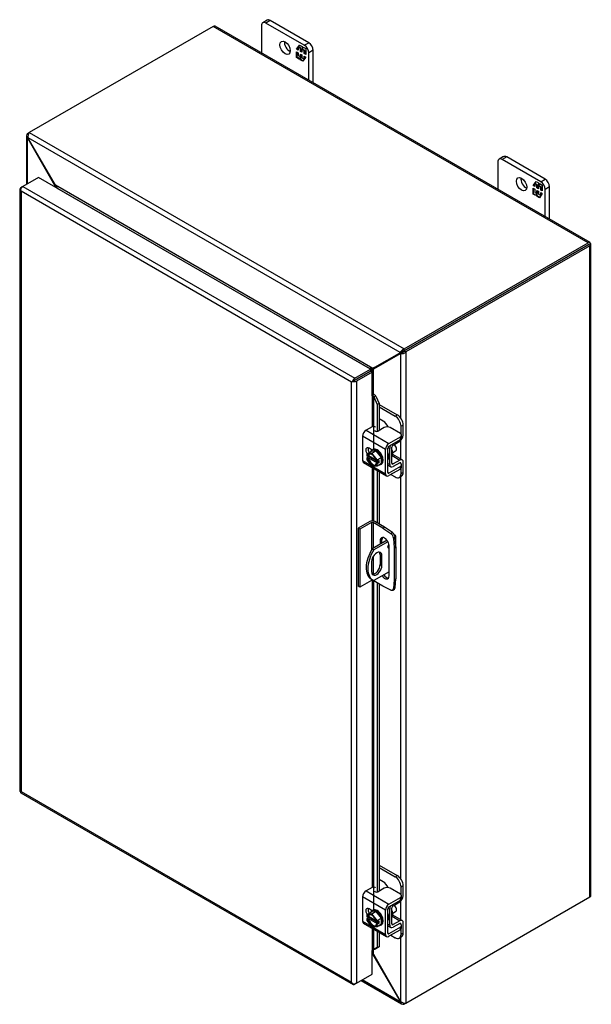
# Model space of a CAD drawing. Header units: inches. Extents: x 7 to 147, y 8 to 98.
# Tile 8 of 8: x 126 to 143, y 68 to 98. Entities that reach past the tile are written whole.
import ezdxf

# ---------------------------------------------------------------- set-up
doc = ezdxf.new("R2010")
doc.units = ezdxf.units.IN
doc.header["$MEASUREMENT"] = 0
for name, color, linetype in [('COM40153-1', 7, 'CONTINUOUS'), ('COM40153-2', 7, 'CONTINUOUS'), ('COM42667', 7, 'CONTINUOUS'), ('COM42780', 7, 'CONTINUOUS'), ('COM48475', 7, 'CONTINUOUS'), ('COM71780-9', 7, 'CONTINUOUS'), ('FET07710', 7, 'CONTINUOUS'), ('SCC19011', 7, 'CONTINUOUS'), ('SPR20265', 7, 'CONTINUOUS'), ('WAF25035', 7, 'CONTINUOUS')]:
    doc.layers.add(name, color=color, linetype=linetype)

msp = doc.modelspace()

# ---------------------------------------------------------------- linework, layer by layer
at = {"layer": 'COM40153-1', "color": 7}
for p, q in [((136.948, 81.945), (136.502, 81.687)), ((136.975, 81.901), (136.553, 81.658)), ((137.165, 82.118), (137.181, 82.108)), ((137.213, 81.759), (137.213, 82.064)), ((136.502, 81.687), (136.553, 81.658)), ((136.484, 81.307), (136.484, 81.01)), ((136.742, 81.515), (136.793, 81.485)), ((136.742, 81.515), (136.742, 81.218)), ((136.793, 81.189), (136.793, 81.485)), ((137.008, 81.002), (136.553, 80.739)), ((136.742, 81.218), (136.793, 81.189)), ((136.478, 80.781), (136.529, 80.751))]:
    msp.add_line(p, q, dxfattribs=at)
for centre, major_axis, start_param, end_param in [((137.105, 82.064), (-0.108, 0), 2.529725, 3.926991), ((136.853, 81.43), (0.375, 0.65), 1.508132, 3.141593), ((136.904, 81.401), (0.375, 0.65), 1.508132, 3.204257), ((136.639, 81.396), (-0.109, -0.189), 2.356194, 5.497787), ((136.588, 81.425), (-0.109, -0.189), 2.356194, 2.906426), ((137.014, 81.771), (-0.0313, -0.0541), 4.139289, 6.283185), ((136.963, 81.801), (0.0313, 0.0541), 4.093609, 5.210881), ((137.014, 81.771), (-0.0313, -0.0541), 0, 0.63978), ((136.639, 81.1), (0.109, 0.189), 2.356194, 5.497787), ((136.588, 81.129), (0.109, 0.189), 3.37676, 5.497787)]:
    msp.add_ellipse(centre, major_axis=major_axis, ratio=0.57735, start_param=start_param, end_param=end_param, dxfattribs=at)
at = {"layer": 'COM40153-2', "color": 7}
for p, q in [((136.43, 82.505), (136.082, 82.304)), ((136.481, 82.476), (136.133, 82.275)), ((136.481, 82.476), (136.481, 81.651)), ((136.532, 82.476), (136.532, 81.704)), ((136.825, 82.306), (136.532, 82.476)), ((136.876, 82.336), (136.582, 82.505)), ((136.082, 82.304), (136.082, 80.569)), ((136.133, 82.275), (136.082, 82.304)), ((136.133, 82.275), (136.133, 80.54)), ((136.825, 82.306), (136.876, 82.336)), ((136.825, 82.306), (137.061, 82.146)), ((137.112, 82.175), (136.876, 82.336)), ((137.061, 82.146), (137.112, 82.175)), ((136.743, 81.935), (136.794, 81.965)), ((136.743, 81.935), (136.743, 81.826)), ((136.794, 81.855), (136.794, 81.965)), ((137.193, 82.036), (137.142, 82.007)), ((137.142, 82.007), (137.162, 81.722)), ((137.213, 81.751), (137.193, 82.036)), ((137.008, 80.884), (137.008, 81.782)), ((137.162, 81.722), (137.213, 81.751)), ((137.162, 81.722), (137.162, 80.766)), ((137.213, 81.751), (137.213, 80.795)), ((136.532, 81.463), (136.532, 80.93)), ((136.481, 80.741), (136.133, 80.54)), ((136.481, 80.779), (136.481, 80.741)), ((136.532, 80.75), (136.532, 80.741)), ((136.825, 80.571), (136.532, 80.741)), ((137.162, 80.766), (137.142, 80.505)), ((137.162, 80.766), (137.213, 80.795)), ((137.193, 80.534), (137.213, 80.795)), ((136.133, 80.54), (136.082, 80.569)), ((137.061, 80.459), (136.825, 80.571)), ((137.116, 80.456), (137.167, 80.486)), ((137.142, 80.505), (137.193, 80.534))]:
    msp.add_line(p, q, dxfattribs=at)
for centre, major_axis, start_param, end_param in [((136.506, 82.461), (-0.108, 0), 3.926991, 5.497787), ((136.506, 82.461), (-0.036, 0), 3.926991, 5.497787), ((137.104, 82.078), (-0.062, 0.108), 4.014257, 5.410521), ((136.875, 81.859), (0.094, -0.162), 0.785398, 3.926991), ((136.926, 81.888), (0.094, -0.162), 3.416574, 3.926991), ((137.054, 82.049), (0.063, -0.108), 0.872665, 2.268928), ((136.506, 80.726), (0.036, 0), 0.785398, 2.356194), ((136.875, 80.961), (-0.094, 0.162), 1.73559, 3.926991), ((136.926, 80.99), (-0.094, 0.162), 1.73559, 2.866611), ((137.054, 80.565), (-0.063, 0.108), 2.443461, 3.839724), ((137.104, 80.594), (-0.063, 0.108), 3.141593, 3.839724)]:
    msp.add_ellipse(centre, major_axis=major_axis, ratio=0.57735, start_param=start_param, end_param=end_param, dxfattribs=at)
at = {"layer": 'COM42667', "color": 7}
for p, q in [((136.5, 85.341), (136.319, 85.236)), ((136.319, 85.236), (137.005, 84.84)), ((136.861, 85.318), (136.678, 85.212)), ((137.346, 85.14), (137.038, 85.318)), ((136.904, 84.665), (136.218, 85.061)), ((136.218, 85.061), (136.218, 84.333)), ((137.005, 84.84), (137.346, 85.037)), ((137.005, 84.763), (137.346, 84.96)), ((137.346, 84.96), (137.346, 85.037)), ((137.383, 85.011), (137.383, 85.088)), ((136.507, 84.646), (136.412, 84.7)), ((136.904, 83.937), (136.904, 84.665)), ((136.971, 83.976), (136.971, 84.704)), ((136.218, 84.333), (136.473, 84.186)), ((136.248, 84.268), (136.934, 83.872)), ((137.33, 84.265), (137.346, 84.256)), ((136.522, 84.158), (136.904, 83.937)), ((137.005, 83.957), (136.971, 83.976)), ((137.346, 84.154), (137.005, 83.957)), ((137.346, 84.076), (137.005, 83.879)), ((137.346, 84.076), (137.346, 84.154)), ((137.383, 84.127), (137.383, 84.205)), ((136.904, 70.886), (136.218, 71.282)), ((136.218, 71.282), (136.218, 70.554)), ((136.5, 71.562), (136.319, 71.457)), ((136.319, 71.457), (137.005, 71.061)), ((136.861, 71.538), (136.678, 71.432)), ((137.346, 71.36), (137.038, 71.538)), ((137.383, 71.232), (137.383, 71.309)), ((137.005, 71.061), (137.346, 71.258)), ((137.005, 70.984), (137.346, 71.181)), ((137.346, 71.181), (137.346, 71.258)), ((136.507, 70.866), (136.412, 70.921)), ((136.904, 70.158), (136.904, 70.886)), ((136.971, 70.197), (136.971, 70.925)), ((136.218, 70.554), (136.473, 70.407)), ((136.248, 70.489), (136.934, 70.093)), ((137.33, 70.486), (137.346, 70.476)), ((137.383, 70.348), (137.383, 70.425)), ((136.522, 70.379), (136.904, 70.158)), ((137.005, 70.177), (136.971, 70.197)), ((137.346, 70.374), (137.005, 70.177)), ((137.346, 70.297), (137.005, 70.1)), ((137.346, 70.297), (137.346, 70.374))]:
    msp.add_line(p, q, dxfattribs=at)
for centre, major_axis, start_param, end_param in [((136.319, 85.12), (-0.072, -0.124), 3.926991, 5.497787), ((136.542, 85.316), (-0.06, 0), 3.141593, 5.497787), ((136.635, 85.236), (0.06, 0), 2.929457, 5.497787), ((136.95, 85.267), (0.125, 0), 0.785398, 2.356194), ((137.258, 85.088), (-0.125, 0), 2.356194, 3.926991), ((137.005, 84.724), (0.072, 0.124), 0.785398, 2.356194), ((137.258, 85.011), (-0.125, 0), 2.356194, 3.141593), ((136.412, 84.585), (0.07, -0.122), 2.356194, 4.826451), ((136.479, 84.624), (0.07, -0.122), 3.6401, 4.826451), ((137.005, 84.724), (0.024, 0.0416), 0.785398, 2.356194), ((136.319, 84.392), (0.072, 0.124), 2.356194, 3.141593), ((137.258, 84.205), (-0.125, 0), 2.356194, 3.926991), ((137.005, 83.996), (0.072, 0.124), 2.356194, 3.926991), ((137.005, 83.996), (0.024, 0.0416), 2.356194, 3.926991), ((137.258, 84.127), (-0.125, 0), 2.356194, 3.141593), ((136.542, 71.537), (-0.06, 0), 3.141593, 5.497787), ((136.319, 71.341), (-0.072, -0.124), 3.926991, 5.497787), ((136.635, 71.457), (0.06, 0), 2.929457, 5.497787), ((136.95, 71.487), (0.125, 0), 0.785398, 2.356194), ((137.258, 71.309), (-0.125, 0), 2.356194, 3.926991), ((137.005, 70.945), (0.072, 0.124), 0.785398, 2.356194), ((137.005, 70.945), (0.024, 0.0416), 0.785398, 2.356194), ((137.258, 71.232), (-0.125, 0), 2.356194, 3.141593), ((136.412, 70.806), (0.07, -0.122), 2.356194, 4.826451), ((136.479, 70.845), (0.07, -0.122), 3.6401, 4.826451), ((136.319, 70.613), (0.072, 0.124), 2.356194, 3.141593), ((137.258, 70.425), (-0.125, 0), 2.356194, 3.926991), ((137.005, 70.217), (0.071, 0.124), 2.356194, 3.926991), ((137.005, 70.217), (0.024, 0.0416), 2.356194, 3.926991), ((137.258, 70.348), (-0.125, 0), 2.356194, 3.141593)]:
    msp.add_ellipse(centre, major_axis=major_axis, ratio=0.57735, start_param=start_param, end_param=end_param, dxfattribs=at)
at = {"layer": 'COM42780', "color": 7}
for p, q in [((136.715, 86.011), (137.255, 85.7)), ((136.715, 85.934), (137.188, 85.661)), ((136.834, 85.508), (136.715, 85.577)), ((137.188, 85.661), (137.255, 85.7)), ((137.432, 85.393), (137.365, 85.355)), ((137.365, 85.126), (137.365, 85.355)), ((137.432, 85.089), (137.432, 85.393)), ((137.128, 84.793), (137.333, 84.915)), ((136.976, 84.726), (137.027, 84.696)), ((137.027, 84.211), (137.027, 84.696)), ((137.095, 84.25), (137.095, 84.735)), ((136.971, 84.243), (137.027, 84.211)), ((137.095, 84.249), (137.128, 84.23)), ((137.1, 84.478), (137.333, 84.344)), ((137.402, 84.35), (137.118, 84.514)), ((137.331, 84.266), (137.127, 84.152)), ((137.333, 84.344), (137.128, 84.23)), ((137.331, 84.265), (137.365, 84.246)), ((137.365, 84.242), (137.365, 84.246)), ((137.432, 83.98), (137.432, 84.284)), ((136.971, 84.195), (137.057, 84.146)), ((137.365, 83.942), (137.365, 84.09)), ((137.365, 83.942), (137.432, 83.98)), ((137.062, 83.912), (137.188, 83.84)), ((137.313, 83.827), (137.38, 83.866)), ((136.715, 72.232), (137.255, 71.92)), ((136.715, 72.155), (137.188, 71.882)), ((137.188, 71.882), (137.255, 71.92)), ((136.834, 71.729), (136.715, 71.798)), ((137.432, 71.614), (137.365, 71.575)), ((137.365, 71.347), (137.365, 71.575)), ((137.432, 71.31), (137.432, 71.614)), ((137.128, 71.014), (137.333, 71.136)), ((136.976, 70.947), (137.027, 70.917)), ((137.027, 70.432), (137.027, 70.917)), ((137.095, 70.471), (137.095, 70.956)), ((137.1, 70.699), (137.333, 70.565)), ((137.402, 70.571), (137.118, 70.735)), ((136.971, 70.464), (137.027, 70.432)), ((136.971, 70.416), (137.057, 70.366)), ((137.095, 70.47), (137.128, 70.451)), ((137.331, 70.486), (137.127, 70.372)), ((137.333, 70.565), (137.128, 70.451)), ((137.331, 70.486), (137.365, 70.466)), ((137.365, 70.463), (137.365, 70.466)), ((137.432, 70.201), (137.432, 70.505)), ((137.062, 70.133), (137.188, 70.06)), ((137.365, 70.162), (137.365, 70.31)), ((137.365, 70.162), (137.432, 70.201)), ((137.313, 70.048), (137.38, 70.087))]:
    msp.add_line(p, q, dxfattribs=at)
for centre, major_axis, start_param, end_param in [((136.834, 85.304), (0.125, -0.217), 1.392108, 2.356194), ((137.188, 85.457), (0.125, -0.217), 0.785398, 2.356194), ((137.255, 85.496), (-0.125, 0.217), 3.926991, 5.497787), ((137.331, 85.031), (-0.072, -0.124), 0.802851, 2.356194), ((137.129, 84.754), (-0.072, -0.124), 4.744903, 5.497787), ((137.129, 84.754), (-0.024, -0.0416), 3.944444, 5.497787), ((136.985, 84.633), (0.097, -0.169), 0.133398, 1.437398), ((137.129, 84.269), (0.024, 0.0416), 2.356194, 3.909538), ((137.331, 84.226), (-0.024, -0.0416), 2.356194, 3.909538), ((137.331, 84.226), (-0.072, -0.124), 2.356194, 3.909538), ((137.129, 84.269), (0.072, 0.124), 2.356194, 3.909538), ((137.188, 84.044), (-0.125, 0.217), 2.356194, 3.926991), ((137.255, 84.083), (-0.125, 0.217), 3.141593, 3.926991), ((137.188, 71.678), (0.125, -0.217), 0.785398, 2.356194), ((137.255, 71.716), (-0.125, 0.217), 3.926991, 5.497787), ((136.834, 71.525), (0.125, -0.217), 1.392108, 2.356194), ((137.331, 71.252), (-0.072, -0.124), 0.802851, 2.356194), ((137.129, 70.975), (-0.072, -0.124), 4.744903, 5.497787), ((137.129, 70.975), (-0.024, -0.0416), 3.944444, 5.497787), ((136.985, 70.854), (0.097, -0.169), 0.133398, 1.437398), ((137.129, 70.49), (0.072, 0.124), 2.356194, 3.909538), ((137.129, 70.49), (0.024, 0.0416), 2.356194, 3.909538), ((137.331, 70.447), (-0.024, -0.0416), 2.356194, 3.909538), ((137.331, 70.447), (-0.072, -0.124), 2.356194, 3.909538), ((137.188, 70.265), (-0.125, 0.217), 2.356194, 3.926991), ((137.255, 70.303), (-0.125, 0.217), 3.141593, 3.926991)]:
    msp.add_ellipse(centre, major_axis=major_axis, ratio=0.57735, start_param=start_param, end_param=end_param, dxfattribs=at)
at = {"layer": 'COM48475', "color": 7}
for p, q in [((131.752, 97.318), (126.248, 94.141)), ((142.964, 90.845), (131.752, 97.318)), ((143.018, 90.851), (131.806, 97.324)), ((126.165, 94.042), (126.165, 92.595)), ((126.197, 94.111), (126.248, 94.141)), ((126.224, 94.095), (126.197, 94.111)), ((126.215, 93.983), (126.197, 93.973)), ((126.197, 92.613), (126.197, 93.973)), ((126.214, 93.949), (126.197, 93.973)), ((126.214, 93.949), (126.227, 93.957)), ((127.016, 92.56), (126.214, 93.949)), ((137.34, 87.56), (126.215, 93.983)), ((126.227, 93.957), (126.215, 93.983)), ((127.029, 92.567), (126.227, 93.957)), ((126.248, 94.141), (137.46, 87.668)), ((127.016, 92.56), (127.029, 92.567)), ((127.016, 92.514), (127.016, 92.56)), ((136.526, 87.084), (127.029, 92.567)), ((127.077, 92.481), (127.076, 92.48)), ((136.427, 87.082), (127.077, 92.481)), ((137.46, 87.668), (142.964, 90.845)), ((137.46, 87.609), (142.964, 90.787)), ((142.964, 90.786), (137.46, 87.609)), ((143.015, 90.757), (137.511, 87.579)), ((143.036, 90.828), (142.964, 90.787)), ((143.036, 90.828), (142.964, 90.786)), ((142.964, 90.787), (143.015, 90.816)), ((142.964, 90.786), (142.964, 90.787)), ((142.964, 90.787), (142.964, 90.787)), ((143.015, 71.279), (143.015, 90.757)), ((143.046, 71.323), (143.046, 90.801)), ((137.328, 87.547), (136.526, 87.084)), ((137.341, 87.525), (136.538, 87.062)), ((137.379, 87.577), (136.577, 87.113)), ((137.392, 87.555), (136.589, 87.091)), ((137.328, 87.547), (137.379, 87.577)), ((137.34, 87.56), (137.328, 87.547)), ((137.391, 87.59), (137.34, 87.56)), ((137.341, 87.525), (137.392, 87.555)), ((137.358, 87.529), (137.341, 87.525)), ((137.409, 87.558), (137.358, 87.529)), ((137.358, 85.602), (137.358, 87.529)), ((137.391, 87.59), (137.379, 87.577)), ((137.409, 87.558), (137.392, 87.555)), ((137.415, 87.563), (137.401, 87.554)), ((137.46, 87.609), (137.46, 87.668)), ((137.46, 87.609), (137.511, 87.579)), ((137.511, 87.579), (137.511, 68.101)), ((136.426, 87.082), (136.427, 87.082)), ((136.427, 87.082), (136.427, 87.081)), ((136.443, 87.003), (136.443, 87.003)), ((136.577, 87.113), (136.526, 87.084)), ((136.589, 87.091), (136.538, 87.062)), ((136.538, 86.311), (136.538, 87.062)), ((137.358, 84.376), (137.358, 84.934)), ((137.358, 71.823), (137.358, 83.853)), ((137.511, 68.101), (143.015, 71.279)), ((137.358, 70.596), (137.358, 71.155)), ((137.358, 68.151), (137.358, 70.074)), ((136.526, 69.557), (136.502, 69.571)), ((136.526, 69.557), (136.538, 69.565)), ((136.526, 69.557), (137.328, 68.167)), ((136.538, 69.565), (136.538, 69.692)), ((136.538, 69.565), (137.341, 68.175)), ((136.175, 68.777), (137.384, 68.079)), ((137.34, 68.141), (136.206, 68.795)), ((137.328, 68.167), (137.341, 68.175)), ((137.328, 68.167), (137.34, 68.141)), ((137.358, 68.151), (137.34, 68.141)), ((137.341, 68.175), (137.358, 68.151)), ((137.46, 68.103), (137.46, 68.072)), ((137.511, 68.101), (137.46, 68.072))]:
    msp.add_line(p, q, dxfattribs=at)
for centre, radius, start, end in [((126.258, 94.042), 0.0923, 131.3818, 228.6182), ((126.403, 94.026), 0.192, 143.5515, 192.9586), ((137.516, 87.484), 0.192, 107.0414, 156.4485), ((137.379, 87.72), 0.192, 263.5515, 312.9586), ((137.463, 87.46), 0.148, 91.3268, 119.2753), ((137.336, 87.682), 0.144, 300.272, 329.1259), ((133.594, 91.895), 5.635, 300.4684, 301.9581), ((139.219, 82.153), 5.595, 118.0355, 119.6541), ((137.43, 68.159), 0.0923, 191.3818, 288.6182), ((137.489, 68.292), 0.192, 227.0414, 276.4485)]:
    msp.add_arc(centre, radius, start, end, dxfattribs=at)
for centre, major_axis, ratio, start_param, end_param in [((131.752, 97.23), (-0.054, -0.0935), 0.57735, 3.141593, 3.926991), ((142.964, 90.757), (-0.054, -0.0935), 0.57735, 2.696031, 3.926991), ((142.938, 90.772), (-0.036, -0.0208), 0.000948, 2.356741, 3.927537), ((142.938, 90.772), (-0.036, -0.0207), 0.000948, 2.355648, 3.926445), ((142.938, 90.772), (0.108, 0.062), 0.000948, -0.784852, -0.445015), ((142.938, 90.772), (0.108, 0.062), 0.000948, 0.445015, 0.784852), ((142.938, 90.801), (-0.108, 0), 0.57735, 2.356194, 3.587154), ((142.938, 71.323), (-0.108, 0), 0.57735, 2.356194, 3.141593)]:
    msp.add_ellipse(centre, major_axis=major_axis, ratio=ratio, start_param=start_param, end_param=end_param, dxfattribs=at)
for points, knots in [([(127.016, 92.56), (127.019, 92.55), (127.021, 92.539), (127.024, 92.523), (127.025, 92.516), (127.026, 92.51)], [0, 0, 0, 0, 0.25, 0.25, 0.4064598, 0.4064598, 0.4064598, 0.4064598]), ([(127.077, 92.481), (127.078, 92.481), (127.079, 92.482), (127.08, 92.485), (127.081, 92.486), (127.081, 92.491), (127.081, 92.495), (127.078, 92.502), (127.076, 92.506), (127.072, 92.514), (127.07, 92.518), (127.062, 92.529), (127.056, 92.537), (127.043, 92.552), (127.036, 92.56), (127.029, 92.567)], [0, 0, 0, 0, 0.0625, 0.0625, 0.125, 0.125, 0.25, 0.25, 0.375, 0.375, 0.5, 0.5, 0.75, 0.75, 1, 1, 1, 1]), ([(136.526, 87.084), (136.518, 87.085), (136.511, 87.086), (136.494, 87.088), (136.486, 87.089), (136.473, 87.089), (136.469, 87.089), (136.46, 87.089), (136.455, 87.088), (136.446, 87.088), (136.442, 87.087), (136.436, 87.085), (136.434, 87.085), (136.43, 87.084), (136.428, 87.083), (136.427, 87.082)], [0, 0, 0, 0, 0.25, 0.25, 0.5, 0.5, 0.625, 0.625, 0.75, 0.75, 0.875, 0.875, 0.9375, 0.9375, 1, 1, 1, 1]), ([(136.487, 86.978), (136.489, 86.978), (136.49, 86.979), (136.493, 86.982), (136.494, 86.983), (136.499, 86.988), (136.502, 86.992), (136.507, 86.999), (136.509, 87.003), (136.514, 87.01), (136.516, 87.014), (136.522, 87.026), (136.526, 87.033), (136.533, 87.048), (136.536, 87.055), (136.538, 87.062)], [0, 0, 0, 0, 0.0625, 0.0625, 0.125, 0.125, 0.25, 0.25, 0.375, 0.375, 0.5, 0.5, 0.75, 0.75, 1, 1, 1, 1]), ([(136.538, 69.565), (136.536, 69.574), (136.533, 69.584), (136.526, 69.603), (136.522, 69.612), (136.516, 69.624), (136.514, 69.628), (136.509, 69.636), (136.507, 69.639), (136.504, 69.643), (136.503, 69.644), (136.502, 69.644)], [0, 0, 0, 0, 0.25, 0.25, 0.5, 0.5, 0.625, 0.625, 0.75, 0.75, 0.7782984, 0.7782984, 0.7782984, 0.7782984])]:
    msp.add_open_spline(points, degree=3, knots=knots, dxfattribs=at)
msp.add_open_spline([(136.503, 69.577), (136.511, 69.571), (136.519, 69.564), (136.526, 69.557)], degree=3, dxfattribs=at)
at = {"layer": 'COM71780-9', "color": 7}
for p, q in [((126.521, 92.8), (126.055, 92.531)), ((136.451, 87.067), (126.521, 92.8)), ((126.004, 92.502), (126.055, 92.531)), ((126.055, 92.531), (135.985, 86.798)), ((125.972, 92.458), (125.972, 74.445)), ((125.983, 92.431), (125.983, 92.431)), ((135.884, 86.68), (126.004, 92.384)), ((126.004, 92.384), (126.004, 74.43)), ((135.985, 86.798), (136.451, 87.067)), ((135.985, 86.739), (136.451, 87.008)), ((136.451, 87.008), (135.985, 86.739)), ((136.502, 86.979), (136.036, 86.71)), ((136.451, 87.067), (136.451, 87.008)), ((136.502, 86.979), (136.451, 87.008)), ((136.502, 86.264), (136.502, 86.979)), ((135.934, 86.71), (135.884, 86.68)), ((135.884, 68.726), (135.884, 86.68)), ((135.913, 86.698), (135.985, 86.739)), ((135.913, 86.698), (135.985, 86.739)), ((136.036, 86.71), (136.036, 68.697)), ((136.531, 86.27), (136.537, 86.312)), ((136.502, 86.264), (136.502, 85.342)), ((136.557, 86.233), (136.616, 86.256)), ((136.557, 86.233), (136.656, 86.01)), ((136.557, 84.67), (136.557, 86.233)), ((136.616, 86.256), (136.715, 86.034)), ((136.715, 86.034), (136.656, 86.01)), ((136.656, 86.01), (136.656, 85.204)), ((136.715, 86.034), (136.715, 85.233)), ((136.502, 84.648), (136.502, 84.643)), ((136.502, 84.121), (136.502, 82.523)), ((136.557, 82.516), (136.557, 84.089)), ((136.656, 84.032), (136.656, 82.462)), ((136.715, 83.998), (136.715, 82.428)), ((136.502, 80.746), (136.502, 71.563)), ((136.557, 70.891), (136.557, 80.726)), ((136.656, 80.669), (136.656, 71.424)), ((136.715, 80.635), (136.715, 71.454)), ((126.001, 74.396), (135.931, 68.662)), ((126.004, 74.43), (135.884, 68.726)), ((136.502, 70.869), (136.502, 70.864)), ((136.502, 70.342), (136.502, 69.681)), ((136.557, 69.707), (136.557, 70.31)), ((136.656, 70.253), (136.656, 69.766)), ((136.715, 70.219), (136.715, 69.79)), ((136.502, 68.966), (136.502, 69.681)), ((136.656, 69.766), (136.557, 69.707)), ((136.557, 69.707), (136.616, 69.731)), ((136.715, 69.79), (136.616, 69.731)), ((136.715, 69.79), (136.656, 69.766)), ((136.036, 68.697), (136.502, 68.966)), ((135.913, 68.685), (135.913, 68.685)), ((136.036, 68.697), (135.985, 68.668))]:
    msp.add_line(p, q, dxfattribs=at)
for centre, radius, start, end in [((136.484, 86.152), 0.169, 38.3968, 71.6578), ((136.453, 86.188), 0.114, 23.2734, 46.5882), ((136.804, 69.356), 0.429, 125.2045, 129.639), ((136.602, 69.63), 0.088, 117.4412, 127.5015)]:
    msp.add_arc(centre, radius, start, end, dxfattribs=at)
for centre, major_axis, ratio, start_param, end_param in [((126.08, 92.458), (0.108, 0), 0.57735, 2.356194, 3.587154), ((126.055, 92.443), (0.054, 0.0935), 0.57735, 0.785398, 2.016358), ((126.08, 92.428), (-0.076, 0.132), 0.577982, 1.231508, 1.571345), ((126.08, 92.428), (-0.076, 0.132), 0.577982, 1.230411, 1.570248), ((135.96, 86.724), (-0.108, -0.062), 0.000948, -1.124689, -0.784852), ((135.96, 86.724), (-0.108, -0.062), 0.000948, 0.784852, 1.124689), ((135.985, 86.71), (0.054, 0.0935), 0.57735, 0.785398, 2.016358), ((135.96, 86.754), (0.108, 0), 0.57735, 4.266828, 5.497787), ((135.96, 86.724), (0.036, 0.0208), 0.000948, 0.785944, 2.356741), ((135.96, 86.724), (0.036, 0.0207), 0.000948, 3.926445, 5.497241), ((136.528, 86.25), (0.108, 0), 0.57735, 1.48353, 1.808737), ((136.528, 86.25), (0.036, 0), 0.57735, 1.48353, 2.356194), ((126.08, 74.445), (0.108, 0), 0.57735, 3.141593, 3.587154), ((126.08, 74.475), (-0.108, -0.062), 0.000948, 0.445015, 0.784852), ((126.08, 74.475), (-0.108, -0.062), 0.000948, -0.784852, -0.445015), ((126.055, 74.489), (0.054, 0.0935), 0.57735, 2.696031, 3.141593), ((136.528, 69.666), (-0.036, 0), 0.57735, 4.625123, 5.497787), ((135.96, 68.77), (0.076, -0.132), 0.577982, 4.712938, 5.052774), ((135.96, 68.77), (0.076, -0.132), 0.577982, 4.71184, 5.051677), ((135.96, 68.741), (0.108, 0), 0.57735, 4.266828, 5.497787), ((135.985, 68.756), (0.054, 0.0935), 0.57735, 2.696031, 3.926991)]:
    msp.add_ellipse(centre, major_axis=major_axis, ratio=ratio, start_param=start_param, end_param=end_param, dxfattribs=at)
at = {"layer": 'FET07710', "color": 7}
for p, q in [((133.363, 97.503), (133.23, 97.427)), ((133.456, 97.494), (133.324, 97.417)), ((134.605, 96.83), (133.456, 97.494)), ((133.192, 97.341), (133.192, 96.524)), ((134.473, 96.754), (133.324, 97.417)), ((134.245, 96.637), (134.332, 96.76)), ((134.259, 96.645), (134.245, 96.637)), ((134.291, 96.61), (134.245, 96.637)), ((134.259, 96.645), (134.291, 96.69)), ((134.291, 96.627), (134.259, 96.645)), ((134.305, 96.705), (134.291, 96.697)), ((134.36, 96.657), (134.291, 96.697)), ((134.291, 96.697), (134.291, 96.61)), ((134.299, 96.702), (134.338, 96.756)), ((134.374, 96.665), (134.305, 96.705)), ((134.332, 96.76), (134.409, 96.715)), ((134.374, 96.665), (134.36, 96.657)), ((134.36, 96.57), (134.36, 96.657)), ((134.374, 96.578), (134.374, 96.665)), ((134.416, 96.64), (134.402, 96.632)), ((134.472, 96.592), (134.402, 96.632)), ((134.402, 96.632), (134.402, 96.546)), ((134.409, 96.715), (134.409, 96.652)), ((134.409, 96.652), (134.44, 96.697)), ((134.423, 96.66), (134.409, 96.652)), ((134.486, 96.6), (134.416, 96.64)), ((134.423, 96.66), (134.446, 96.694)), ((134.44, 96.697), (134.517, 96.653)), ((134.486, 96.6), (134.472, 96.592)), ((134.473, 96.754), (134.605, 96.83)), ((134.486, 96.514), (134.486, 96.6)), ((134.517, 96.653), (134.517, 96.479)), ((134.738, 96.601), (134.606, 96.524)), ((134.738, 95.631), (134.738, 96.601)), ((134.245, 96.384), (134.245, 96.557)), ((134.245, 96.557), (134.291, 96.531)), ((134.259, 96.392), (134.245, 96.384)), ((134.322, 96.339), (134.245, 96.384)), ((134.259, 96.392), (134.259, 96.549)), ((134.33, 96.351), (134.259, 96.392)), ((134.291, 96.531), (134.291, 96.444)), ((134.291, 96.444), (134.36, 96.404)), ((134.354, 96.384), (134.322, 96.339)), ((134.368, 96.393), (134.354, 96.384)), ((134.354, 96.321), (134.354, 96.384)), ((134.368, 96.329), (134.354, 96.321)), ((134.431, 96.277), (134.354, 96.321)), ((134.374, 96.578), (134.36, 96.57)), ((134.402, 96.546), (134.36, 96.57)), ((134.36, 96.404), (134.36, 96.491)), ((134.36, 96.491), (134.402, 96.466)), ((134.374, 96.412), (134.36, 96.404)), ((134.368, 96.329), (134.368, 96.393)), ((134.439, 96.288), (134.368, 96.329)), ((134.402, 96.562), (134.374, 96.578)), ((134.374, 96.412), (134.374, 96.483)), ((134.402, 96.466), (134.402, 96.38)), ((134.402, 96.38), (134.472, 96.34)), ((134.517, 96.4), (134.431, 96.277)), ((134.472, 96.506), (134.472, 96.592)), ((134.486, 96.514), (134.472, 96.506)), ((134.517, 96.479), (134.472, 96.506)), ((134.472, 96.34), (134.472, 96.426)), ((134.472, 96.426), (134.517, 96.4)), ((134.477, 96.343), (134.472, 96.34)), ((134.517, 96.496), (134.486, 96.514)), ((134.486, 96.355), (134.486, 96.418)), ((134.606, 95.707), (134.606, 96.524)), ((140.434, 93.421), (140.301, 93.344)), ((140.527, 93.411), (140.395, 93.335)), ((141.676, 92.748), (140.527, 93.411)), ((140.263, 93.258), (140.263, 92.441)), ((141.544, 92.672), (140.395, 93.335)), ((141.316, 92.554), (141.403, 92.677)), ((141.33, 92.562), (141.316, 92.554)), ((141.362, 92.528), (141.316, 92.554)), ((141.33, 92.562), (141.362, 92.607)), ((141.362, 92.544), (141.33, 92.562)), ((141.376, 92.622), (141.362, 92.614)), ((141.431, 92.574), (141.362, 92.614)), ((141.362, 92.614), (141.362, 92.528)), ((141.37, 92.619), (141.409, 92.674)), ((141.445, 92.582), (141.376, 92.622)), ((141.403, 92.677), (141.48, 92.633)), ((141.445, 92.582), (141.431, 92.574)), ((141.431, 92.488), (141.431, 92.574)), ((141.445, 92.496), (141.431, 92.488)), ((141.473, 92.463), (141.431, 92.488)), ((141.445, 92.496), (141.445, 92.582)), ((141.473, 92.48), (141.445, 92.496)), ((141.488, 92.558), (141.473, 92.55)), ((141.543, 92.51), (141.473, 92.55)), ((141.473, 92.55), (141.473, 92.463)), ((141.48, 92.633), (141.48, 92.57)), ((141.48, 92.57), (141.511, 92.615)), ((141.494, 92.578), (141.48, 92.57)), ((141.557, 92.518), (141.488, 92.558)), ((141.494, 92.578), (141.517, 92.611)), ((141.511, 92.615), (141.588, 92.57)), ((141.557, 92.518), (141.543, 92.51)), ((141.543, 92.423), (141.543, 92.51)), ((141.544, 92.672), (141.676, 92.748)), ((141.557, 92.431), (141.557, 92.518)), ((141.588, 92.57), (141.588, 92.397)), ((141.809, 92.518), (141.677, 92.442)), ((141.809, 91.548), (141.809, 92.518)), ((141.316, 92.301), (141.316, 92.475)), ((141.316, 92.475), (141.362, 92.448)), ((141.33, 92.309), (141.316, 92.301)), ((141.393, 92.257), (141.316, 92.301)), ((141.33, 92.309), (141.33, 92.466)), ((141.401, 92.269), (141.33, 92.309)), ((141.362, 92.448), (141.362, 92.362)), ((141.362, 92.362), (141.431, 92.322)), ((141.425, 92.302), (141.393, 92.257)), ((141.439, 92.31), (141.425, 92.302)), ((141.425, 92.239), (141.425, 92.302)), ((141.439, 92.247), (141.425, 92.239)), ((141.502, 92.194), (141.425, 92.239)), ((141.431, 92.322), (141.431, 92.408)), ((141.431, 92.408), (141.473, 92.384)), ((141.445, 92.33), (141.431, 92.322)), ((141.439, 92.247), (141.439, 92.31)), ((141.51, 92.206), (141.439, 92.247)), ((141.445, 92.33), (141.445, 92.4)), ((141.473, 92.384), (141.473, 92.297)), ((141.473, 92.297), (141.543, 92.257)), ((141.588, 92.317), (141.502, 92.194)), ((141.557, 92.431), (141.543, 92.423)), ((141.588, 92.397), (141.543, 92.423)), ((141.543, 92.257), (141.543, 92.344)), ((141.543, 92.344), (141.588, 92.317)), ((141.549, 92.26), (141.543, 92.257)), ((141.588, 92.413), (141.557, 92.431)), ((141.557, 92.273), (141.557, 92.336)), ((141.677, 91.625), (141.677, 92.442))]:
    msp.add_line(p, q, dxfattribs=at)
for centre, major_axis, start_param, end_param in [((133.456, 97.341), (0.094, -0.162), 2.356194, 3.141593), ((133.324, 97.264), (0.094, -0.162), 2.356194, 3.926991), ((134.031, 96.754), (-0.109, 0.189), 0.649107, 2.492486), ((134.473, 96.601), (0.094, -0.162), 0.785398, 2.356194), ((134.605, 96.677), (-0.094, 0.162), 3.926991, 5.497787), ((140.527, 93.258), (0.094, -0.162), 2.356194, 3.141593), ((140.395, 93.182), (0.094, -0.162), 2.356194, 3.926991), ((141.102, 92.671), (-0.109, 0.189), 0.649107, 2.492486), ((141.544, 92.519), (0.094, -0.162), 0.785398, 2.356194), ((141.676, 92.595), (-0.094, 0.162), 3.926991, 5.497787)]:
    msp.add_ellipse(centre, major_axis=major_axis, ratio=0.57735, start_param=start_param, end_param=end_param, dxfattribs=at)
for centre in [(133.899, 96.678), (140.97, 92.595)]:
    msp.add_ellipse(centre, major_axis=(-0.109, 0.189), ratio=0.57735, dxfattribs=at)
at = {"layer": 'SCC19011', "color": 7}
for p, q in [((136.345, 84.528), (136.473, 84.602)), ((136.497, 84.548), (136.345, 84.528)), ((136.345, 84.528), (136.345, 84.467)), ((136.625, 84.622), (136.473, 84.602)), ((136.497, 84.548), (136.625, 84.622)), ((136.65, 84.353), (136.497, 84.548)), ((136.778, 84.427), (136.625, 84.622)), ((137.122, 84.571), (137.204, 84.619)), ((136.36, 84.459), (136.345, 84.467)), ((136.413, 84.45), (136.345, 84.412)), ((136.345, 84.412), (136.345, 84.35)), ((136.345, 84.412), (136.36, 84.403)), ((136.345, 84.35), (136.497, 84.155)), ((136.395, 84.471), (136.374, 84.459)), ((136.374, 84.403), (136.395, 84.415)), ((136.629, 84.336), (136.395, 84.471)), ((136.395, 84.415), (136.656, 84.265)), ((136.413, 84.461), (136.413, 84.45)), ((136.413, 84.45), (136.632, 84.324)), ((136.65, 84.292), (136.635, 84.3)), ((136.656, 84.265), (136.635, 84.253)), ((136.635, 84.244), (136.65, 84.236)), ((136.65, 84.353), (136.778, 84.427)), ((136.65, 84.292), (136.65, 84.353)), ((136.717, 84.33), (136.65, 84.292)), ((136.717, 84.275), (136.65, 84.236)), ((136.65, 84.175), (136.778, 84.249)), ((136.65, 84.175), (136.65, 84.236)), ((136.669, 84.303), (136.717, 84.275)), ((136.717, 84.275), (136.717, 84.33)), ((136.778, 84.249), (136.778, 84.427)), ((136.497, 84.155), (136.65, 84.175)), ((136.345, 70.749), (136.473, 70.823)), ((136.497, 70.769), (136.345, 70.749)), ((136.345, 70.749), (136.345, 70.688)), ((136.36, 70.68), (136.345, 70.688)), ((136.395, 70.692), (136.374, 70.68)), ((136.629, 70.557), (136.395, 70.692)), ((136.413, 70.682), (136.413, 70.671)), ((136.625, 70.843), (136.473, 70.823)), ((136.497, 70.769), (136.625, 70.843)), ((136.65, 70.574), (136.497, 70.769)), ((136.778, 70.647), (136.625, 70.843)), ((137.122, 70.792), (137.204, 70.839)), ((136.413, 70.671), (136.345, 70.632)), ((136.345, 70.632), (136.345, 70.571)), ((136.345, 70.632), (136.36, 70.624)), ((136.345, 70.571), (136.497, 70.376)), ((136.374, 70.624), (136.395, 70.636)), ((136.395, 70.636), (136.656, 70.486)), ((136.413, 70.671), (136.632, 70.544)), ((136.497, 70.376), (136.65, 70.396)), ((136.65, 70.512), (136.635, 70.521)), ((136.656, 70.486), (136.635, 70.473)), ((136.635, 70.465), (136.65, 70.457)), ((136.65, 70.574), (136.778, 70.647)), ((136.65, 70.512), (136.65, 70.574)), ((136.717, 70.551), (136.65, 70.512)), ((136.717, 70.496), (136.65, 70.457)), ((136.65, 70.396), (136.778, 70.47)), ((136.65, 70.396), (136.65, 70.457)), ((136.669, 70.523), (136.717, 70.496)), ((136.717, 70.496), (136.717, 70.551)), ((136.778, 70.47), (136.778, 70.647))]:
    msp.add_line(p, q, dxfattribs=at)
for centre, start, end in [((136.367, 84.473), 242.8525, 296.623), ((136.367, 84.417), 242.8527, 296.6228), ((136.367, 70.694), 242.8525, 296.623), ((136.367, 70.638), 242.8527, 296.6228)]:
    msp.add_arc(centre, 0.0158, start, end, dxfattribs=at)
for centre, major_axis, start_param, end_param in [((136.497, 84.352), (0.099, -0.171), 0.958412, 3.753977), ((136.505, 84.356), (0.094, -0.162), 0.96774, 3.744649), ((137.143, 84.724), (0.061, -0.106), 0, 2.159159), ((136.497, 84.352), (-0.099, 0.171), 0.958412, 3.753977), ((136.505, 84.356), (-0.094, 0.162), 0.96774, 3.694684), ((136.526, 84.368), (0.094, -0.162), 3.254972, 3.744649), ((136.526, 84.368), (-0.094, 0.162), 0.96774, 3.028213), ((137.143, 70.945), (0.061, -0.106), 0, 2.159159), ((136.497, 70.572), (0.099, -0.171), 0.958412, 3.753977), ((136.505, 70.576), (0.094, -0.162), 0.96774, 3.744649), ((136.526, 70.589), (0.094, -0.162), 3.254972, 3.744649), ((136.497, 70.572), (-0.099, 0.171), 0.958412, 3.753977), ((136.505, 70.576), (-0.094, 0.162), 0.96774, 3.694684), ((136.526, 70.589), (-0.094, 0.162), 0.96774, 3.028213)]:
    msp.add_ellipse(centre, major_axis=major_axis, ratio=0.57735, start_param=start_param, end_param=end_param, dxfattribs=at)
for points, knots in [([(136.635, 84.3), (136.633, 84.301), (136.632, 84.303), (136.632, 84.305), (136.632, 84.306), (136.633, 84.307)], [0, 0, 0, 0, 0.5, 0.5, 0.7956866, 0.7956866, 0.7956866, 0.7956866]), ([(136.635, 84.253), (136.633, 84.252), (136.632, 84.25), (136.632, 84.247), (136.633, 84.245), (136.635, 84.244)], [0, 0, 0, 0, 0.5, 0.5, 1, 1, 1, 1]), ([(136.635, 70.521), (136.633, 70.522), (136.632, 70.523), (136.632, 70.526), (136.632, 70.527), (136.633, 70.527)], [0, 0, 0, 0, 0.5, 0.5, 0.7956866, 0.7956866, 0.7956866, 0.7956866]), ([(136.635, 70.473), (136.633, 70.472), (136.632, 70.471), (136.632, 70.468), (136.633, 70.466), (136.635, 70.465)], [0, 0, 0, 0, 0.5, 0.5, 1, 1, 1, 1])]:
    msp.add_open_spline(points, degree=3, knots=knots, dxfattribs=at)
at = {"layer": 'SPR20265', "color": 7}
for points in [[(136.972, 84.353), (136.975, 84.357), (136.991, 84.377), (137.007, 84.427), (136.999, 84.503), (136.981, 84.553), (136.972, 84.572)], [(136.972, 70.574), (136.975, 70.578), (136.991, 70.598), (137.007, 70.648), (136.999, 70.724), (136.981, 70.774), (136.972, 70.793)]]:
    msp.add_open_spline(points, degree=3, knots=[0.492661, 0.492661, 0.492661, 0.492661, 0.49540495, 0.50699867, 0.51872295, 0.52667302, 0.52667302, 0.52667302, 0.52667302], dxfattribs=at)
at = {"layer": 'WAF25035', "color": 7}
for p, q in [((136.532, 84.66), (136.5, 84.642)), ((136.75, 84.209), (136.782, 84.227)), ((136.532, 70.881), (136.5, 70.863)), ((136.75, 70.43), (136.782, 70.448))]:
    msp.add_line(p, q, dxfattribs=at)
for centre, start_param, end_param in [((136.625, 84.425), 0, 0.412589), ((136.625, 84.425), 2.729004, 6.283185), ((136.657, 84.444), 3.141593, 6.283185), ((136.625, 70.646), 0, 0.412589), ((136.625, 70.646), 2.729004, 6.283185), ((136.657, 70.665), 3.141593, 6.283185)]:
    msp.add_ellipse(centre, major_axis=(-0.125, 0.217), ratio=0.57735, start_param=start_param, end_param=end_param, dxfattribs=at)

doc.saveas('drawing.dxf')
